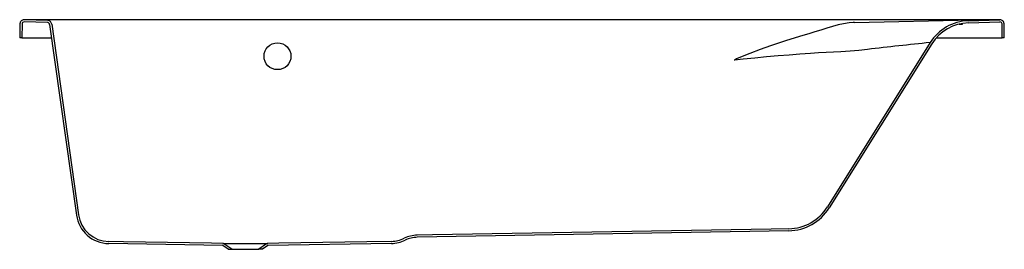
# Model space of a CAD drawing. Header units: millimetres. Extents: x 6128.78 to 6130.69, y 4503.85 to 4504.29.
import ezdxf

# ---------------------------------------------------------------- set-up
doc = ezdxf.new("R2010")
doc.units = ezdxf.units.MM
doc.layers.add('SANINDUSA', color=3, linetype='Continuous')

msp = doc.modelspace()

# ---------------------------------------------------------------- linework, layer by layer
at = {"layer": 'SANINDUSA'}
for p, q in [((6128.7848, 4504.2816), (6128.7843, 4504.2545)), ((6128.7888, 4504.2813), (6128.7883, 4504.2545)), ((6128.8383, 4504.2839), (6128.7929, 4504.2853)), ((6128.8384, 4504.2879), (6128.793, 4504.2893)), ((6130.6749, 4504.2895), (6128.7949, 4504.2895)), ((6128.8421, 4504.2805), (6128.8939, 4503.9121)), ((6128.8461, 4504.2811), (6128.8979, 4503.9126)), ((6130.396, 4504.284), (6130.625, 4504.2895)), ((6130.3962, 4504.284), (6130.396, 4504.284)), ((6130.5983, 4504.2811), (6130.6049, 4504.2811)), ((6130.6049, 4504.2811), (6130.6049, 4504.2824)), ((6130.6159, 4504.2875), (6130.6768, 4504.2893)), ((6130.6161, 4504.2835), (6130.6769, 4504.2853)), ((6130.6815, 4504.2545), (6130.6811, 4504.2813)), ((6130.6855, 4504.2545), (6130.685, 4504.2816)), ((6128.7883, 4504.2545), (6128.7843, 4504.2545)), ((6128.7883, 4504.2545), (6128.7943, 4504.2545)), ((6128.7943, 4504.2545), (6128.8458, 4504.2545)), ((6130.5422, 4504.2452), (6130.344, 4503.928)), ((6130.5456, 4504.2431), (6130.3474, 4503.9259)), ((6130.5541, 4504.2545), (6130.6755, 4504.2545)), ((6130.6755, 4504.2545), (6130.6815, 4504.2545)), ((6130.6855, 4504.2545), (6130.6815, 4504.2545)), ((6130.2693, 4503.8817), (6129.552, 4503.8692)), ((6130.2355, 4503.8851), (6129.5812, 4503.8737)), ((6130.2693, 4503.8857), (6130.2355, 4503.8851)), ((6129.5812, 4503.8737), (6129.5519, 4503.8732)), ((6128.9849, 4503.8605), (6128.9562, 4503.861)), ((6129.1765, 4503.8532), (6128.9562, 4503.857)), ((6129.1549, 4503.8575), (6128.9849, 4503.8605)), ((6129.1765, 4503.8572), (6129.1549, 4503.8575)), ((6129.1765, 4503.8572), (6129.2633, 4503.8572)), ((6129.1868, 4503.8459), (6129.1765, 4503.8532)), ((6129.1938, 4503.8459), (6129.1788, 4503.8564)), ((6129.1938, 4503.8459), (6129.246, 4503.8459)), ((6129.261, 4503.8564), (6129.246, 4503.8459)), ((6129.2633, 4503.8532), (6129.253, 4503.8459)), ((6129.2849, 4503.8575), (6129.2633, 4503.8572)), ((6129.502, 4503.8573), (6129.2633, 4503.8532)), ((6129.4549, 4503.8605), (6129.2849, 4503.8575)), ((6129.5019, 4503.8613), (6129.4549, 4503.8605))]:
    msp.add_line(p, q, dxfattribs=at)
at = {"layer": 'SANINDUSA', "ltscale": 0.15}
for p, q in [((6129.1868, 4503.8459), (6129.1938, 4503.8459)), ((6129.253, 4503.8459), (6129.246, 4503.8459))]:
    msp.add_line(p, q, dxfattribs=at)
at = {"layer": 'SANINDUSA', "flags": 128}
for points in [[(6128.7929, 4504.2895), (6128.7913, 4504.2894), (6128.7898, 4504.2889), (6128.7884, 4504.2882), (6128.7872, 4504.2873), (6128.7862, 4504.2861), (6128.7854, 4504.2847), (6128.785, 4504.2832), (6128.7848, 4504.2816)], [(6128.7929, 4504.2895), (6128.793, 4504.2893), (6128.793, 4504.2893), (6128.793, 4504.2893)], [(6130.3962, 4504.284), (6130.3962, 4504.284), (6130.3962, 4504.284), (6130.3962, 4504.284), (6130.3962, 4504.284), (6130.3962, 4504.284), (6130.3962, 4504.284), (6130.3961, 4504.284), (6130.3956, 4504.284), (6130.3936, 4504.2839), (6130.3858, 4504.2833), (6130.3753, 4504.2817), (6130.3647, 4504.2795), (6130.354, 4504.2766), (6130.3427, 4504.2732), (6130.3313, 4504.2696), (6130.3198, 4504.2659), (6130.3083, 4504.2623), (6130.2968, 4504.2588)], [(6130.396, 4504.284), (6130.396, 4504.284), (6130.396, 4504.284), (6130.396, 4504.284), (6130.396, 4504.284), (6130.396, 4504.284), (6130.396, 4504.284), (6130.396, 4504.284), (6130.396, 4504.284), (6130.3961, 4504.284), (6130.3962, 4504.284)], [(6130.3962, 4504.284), (6130.3962, 4504.284), (6130.3962, 4504.284), (6130.3962, 4504.284), (6130.3962, 4504.284), (6130.3962, 4504.284), (6130.3962, 4504.284), (6130.3962, 4504.284), (6130.3962, 4504.284)], [(6130.685, 4504.2816), (6130.6849, 4504.2832), (6130.6844, 4504.2847), (6130.6836, 4504.2861), (6130.6826, 4504.2873), (6130.6814, 4504.2882), (6130.68, 4504.2889), (6130.6785, 4504.2894), (6130.6769, 4504.2895)], [(6130.2968, 4504.2588), (6130.2652, 4504.2493), (6130.2339, 4504.2389), (6130.2138, 4504.2318), (6130.1939, 4504.2244), (6130.1759, 4504.2173), (6130.1686, 4504.214), (6130.1657, 4504.2123), (6130.1648, 4504.2115)], [(6130.4213, 4504.232), (6130.4049, 4504.2303), (6130.3878, 4504.2289), (6130.37, 4504.2277), (6130.3559, 4504.2269), (6130.3414, 4504.2261), (6130.3266, 4504.2253), (6130.3114, 4504.2243), (6130.2909, 4504.2229), (6130.2699, 4504.2213), (6130.2486, 4504.2196), (6130.2263, 4504.2176), (6130.2039, 4504.2155), (6130.1813, 4504.2132), (6130.1648, 4504.2115)], [(6130.1642, 4504.2118), (6130.1642, 4504.2117), (6130.1643, 4504.2117), (6130.1644, 4504.2117), (6130.1645, 4504.2116), (6130.1646, 4504.2116), (6130.1646, 4504.2115), (6130.1647, 4504.2115), (6130.1648, 4504.2115)]]:
    msp.add_lwpolyline(points, dxfattribs=at)
at = {"layer": 'SANINDUSA'}
msp.add_circle((6129.2821, 4504.219), 0.026, dxfattribs=at)
for centre, radius, start, end in [((6128.7928, 4504.2813), 0.008, 88.323, 179), ((6128.7928, 4504.2813), 0.004, 88.323, 179), ((6128.794, 4504.2743), 0.0152, 86.6852, 94.1691), ((6128.8382, 4504.2799), 0.004, 8, 88.323), ((6128.8382, 4504.2799), 0.008, 8, 88.323), ((6130.6186, 4504.1975), 0.09, 91.6684, 148), ((6130.6186, 4504.1975), 0.086, 91.6684, 148), ((6130.6757, 4504.2605), 0.029, 87.6155, 91.5367), ((6130.6771, 4504.2813), 0.008, 1, 91.6684), ((6130.6771, 4504.2813), 0.004, 1, 91.6684), ((6131.4008, 4495.8157), 8.4732, 95.81529, 96.63792), ((6130.2677, 4503.9757), 0.09, 271, 328), ((6130.2677, 4503.9757), 0.094, 271, 328), ((6128.9573, 4503.921), 0.064, 188, 269), ((6128.9573, 4503.921), 0.06, 188, 269), ((6129.5009, 4503.9213), 0.06, 271, 295.7144), ((6129.5009, 4503.9213), 0.064, 271.0036, 295.7108), ((6129.553, 4503.8132), 0.06, 91, 115.7144), ((6129.553, 4503.8132), 0.056, 91, 115.7144), ((6129.1765, 4503.8532), 0.004, 55, 89), ((6129.2633, 4503.8532), 0.004, 91, 125)]:
    msp.add_arc(centre, radius, start, end, dxfattribs=at)

doc.saveas('drawing.dxf')
